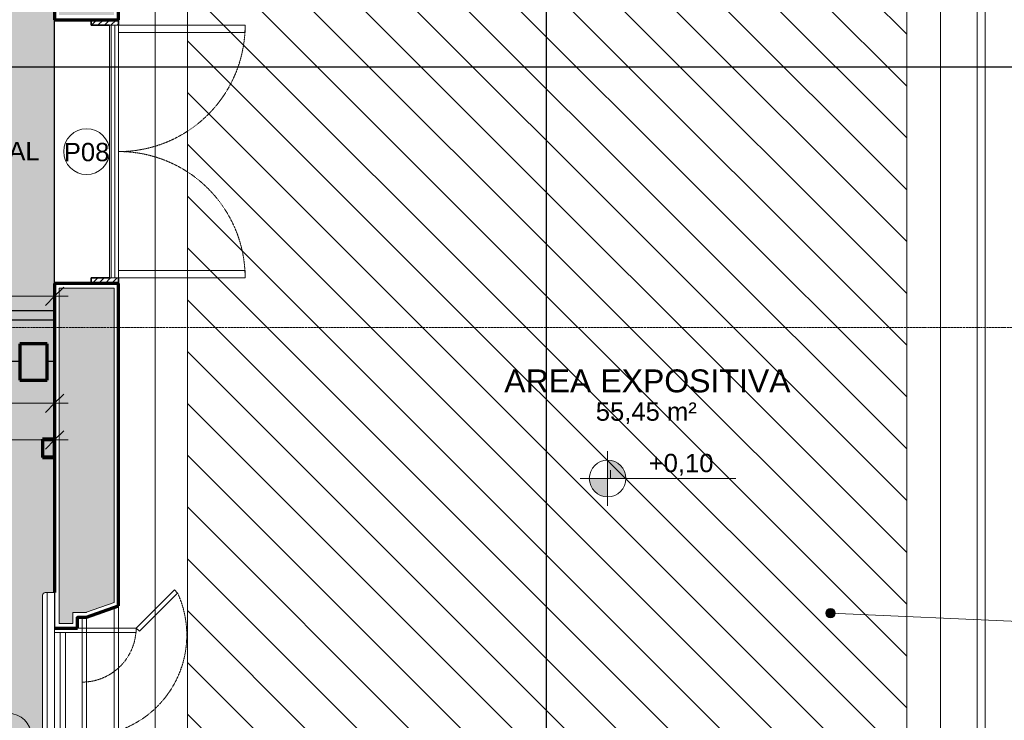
# Model space of a CAD drawing. Header units: millimetres. Extents: x -34108 to 9838, y -21919 to 4394.
# Tile 32 of 36: x -6961 to -1589, y -8052 to -4228. Entities that reach past the tile are written whole.
import ezdxf

# ---------------------------------------------------------------- set-up
doc = ezdxf.new("R2010")
doc.units = ezdxf.units.MM
doc.linetypes.add('_Tracejado pequeno', pattern=[2.25, 1.5, -0.75])
doc.linetypes.add('_Traço - ponto', pattern=[16, 12, -2, 0, -2])
for name, color, linetype, lineweight in [('A-ANNO-DIMS', 211, 'Continuous', 9), ('A-ANNO-DIMS-50', 211, 'Continuous', 9), ('A-AREA-IDEN', 2, 'Continuous', 9), ('A-DOOR', 31, 'Continuous', 18), ('A-DOOR-HDLN', 31, '_Tracejado pequeno', 18), ('A-DOOR-IDEN', 31, 'Continuous', 9), ('A-FLOR', 192, 'Continuous', 18), ('A-FLOR-HRAL', 11, 'Continuous', 25), ('A-FLOR-PATT', 8, 'Continuous', 25), ('A-GENM', 13, 'Continuous', 18), ('A-GLAZ', 151, 'Continuous', 18), ('A-GLAZ-HDLN', 1, '_Tracejado pequeno', 18), ('A-GLAZ-IDEN', 152, 'Continuous', 9), ('A-WALL', 113, 'Continuous', 18), ('A-WALL-PATT', 111, 'Continuous', 70), ('G-ANNO-DIMS', 111, 'Continuous', 9), ('G-ANNO-SYMB', 111, 'Continuous', 9), ('G-ANNO-TEXT', 231, 'Continuous', 9), ('S-COLS', 52, 'Continuous', 25), ('S-GRID', 1, 'Continuous', 9)]:
    doc.layers.add(name, color=color, linetype=linetype, lineweight=lineweight)
doc.styles.add('Arial_2', font='arial.ttf', dxfattribs={"height": 125})
doc.styles.add('Arial_4', font='arial.ttf', dxfattribs={"height": 100})
doc.dimstyles.new('Diagonal_-_2_0mm_Arial', dxfattribs={"dimscale": 304.8, "dimtxt": 102.02594, "dimasz": 0.328084, "dimexe": 0.246063, "dimexo": 0.0625, "dimgap": 0.024606, "dimtad": 1, "dimlfac": 0.001, "dimrnd": 0.01, "dimzin": 0, "dimdsep": 46, "dimtxsty": 'Arial_4', "dimblk1": 'OBLIQUE', "dimblk2": 'OBLIQUE', "dimsah": 1, "dimcen": 0.09, "dimdle": 0.246063, "dimadec": 0, "dimazin": 0, "dimtfac": 1, "dimtdec": 4, "dimtix": 1, "dimtmove": 0, "dimatfit": 3, "dimfxl": 0.492126, "dimfxlon": 1, "dimtvp": 1, "dimtolj": 1, "dimtzin": 0, "dimarcsym": 2})

# ---------------------------------------------------------------- blocks, each defined once
blk = doc.blocks.new('porta dupla - P08 - 1_44 x 2_60 m-4336730-PLANTA TÉRREO - MANTER _ CONSTRUIR')
at = {"layer": 'A-DOOR'}
h = blk.add_hatch(dxfattribs=at)
h.set_pattern_fill('FP_7', color=256, style=0, pattern_type=2)
h.set_pattern_definition([(135, (-4347.52, 6596.115), (-17.67767, -17.67767), [])])
h.paths.add_polyline_path([(720, 172.5), (720, 175), (690, 175), (690, 25), (720, 25), (720, 155)], flags=0)
h.paths.add_polyline_path([(-690, 125), (-690, 175), (-720, 175), (-720, 25), (-690, 25)], flags=0)
for p, q in [((-650, 865), (-690, 865)), ((-690, 865), (-690, 175)), ((-650, 175), (-650, 865)), ((650, 175), (650, 865)), ((650, 865), (690, 865)), ((690, 865), (690, 175)), ((-690, 175), (-650, 175)), ((-690, 175), (690, 175)), ((-690, 175), (-690, 155)), ((690, 175), (650, 175)), ((690, 175), (690, 155)), ((-690, 155), (690, 155)), ((-690, 155), (-690, 135)), ((-690, 135), (-690, 125)), ((-690, 135), (690, 135)), ((690, 125), (-690, 125)), ((690, 135), (690, 155)), ((690, 135), (690, 125))]:
    blk.add_line(p, q, dxfattribs=at)
at = {"layer": 'A-DOOR', "lineweight": 35}
for p, q in [((-720, 175), (-690, 175)), ((690, 175), (720, 175)), ((-690, 125), (-690, 25)), ((690, 25), (690, 125)), ((-690, 25), (-720, 25)), ((720, 25), (690, 25))]:
    blk.add_line(p, q, dxfattribs=at)
at = {"layer": 'A-DOOR-HDLN'}
for centre, start, end in [((-690, 175), 360, 90), ((690, 175), 90, 180)]:
    blk.add_arc(centre, 690, start, end, dxfattribs=at)
blk = doc.blocks.new('Window_CV - Window_CV - 1 divisão-4329172-PLANTA TÉRREO - MANTER _ CONSTRUIR')
at = {"layer": 'A-GLAZ'}
for p, q in [((-565, 145), (-565, 175)), ((565, 175), (565, 145)), ((-565, 145), (-565, 115)), ((565, 145), (-565, 145)), ((-565, 25), (-565, 115)), ((565, 115), (-565, 115)), ((565, 115), (565, 145)), ((565, 115), (565, 25)), ((-650, 25), (-590, 25)), ((-590, 25), (-590, 50)), ((-590, 50), (-590, 25)), ((-590, -269.6), (-590, 25)), ((-590, 25), (-565, 25)), ((-590, 25), (-565, 25)), ((-565, 25), (-565, -269.6)), ((565, 25), (-565, 25)), ((565, 25), (565, -270.4)), ((590, 25), (565, 25)), ((565, 25), (590, 25)), ((590, 50), (590, 25)), ((590, 25), (590, 50)), ((590, -270.4), (590, 25)), ((590, 25), (650, 25)), ((-798.6, -478.2), (-590, -269.6)), ((-572.3, -287.3), (-780.9, -495.9)), ((-590, -269.6), (-572.3, -287.3)), ((-565, -269.6), (-590, -269.6)), ((565, -270.4), (590, -270.4)), ((590, -270.4), (572.3, -288.1)), ((572.3, -288.1), (780.9, -496.7)), ((798.6, -479), (590, -270.4)), ((-780.9, -495.9), (-798.6, -478.2)), ((780.9, -496.7), (798.6, -479))]:
    blk.add_line(p, q, dxfattribs=at)
at = {"layer": 'A-GLAZ-HDLN'}
for centre, radius, start, end in [((-590, 25), 295, 274.8614, 360), ((590, 25), 295, 180, 265.1386), ((-550.7, 4.5), 550.8, 245.2954, 359.5346), ((551.4, 4.8), 551.5, 180.4963, 294.5899)]:
    blk.add_arc(centre, radius, start, end, dxfattribs=at)
blk = doc.blocks.new('Railing - Railing-3948267-PLANTA TÉRREO - MANTER _ CONSTRUIR')
at = {"layer": 'A-FLOR-HRAL'}
blk.add_hatch(color=254, dxfattribs=at).paths.add_polyline_path([(-7077.4, -5866.4), (-6771.1, -5866.4), (-6771.1, -5816.4), (-10051.1, -5816.4), (-10051.1, -5866.4), (-7240.1, -5866.4)], flags=0)
at = {"layer": 'A-FLOR-HRAL', "color": 5}
for p, q in [((-6771.1, -5816.4), (-10051.1, -5816.4)), ((-10051.1, -5866.4), (-6771.1, -5866.4))]:
    blk.add_line(p, q, dxfattribs=at)
blk = doc.blocks.new('ornamento esquadrias - ornamento esquadrias-4133635-PLANTA TÉRREO - MANTER _ CONSTRUIR')
at = {"layer": 'A-GENM'}
for p, q in [((3348.9, -6098.2), (3348.9, -4528.8)), ((3348.9, -4528.8), (3388.9, -4528.8)), ((3388.9, -4528.8), (3388.9, -6098.2)), ((3413.9, -6081.1), (3413.9, -4545.8)), ((3348.9, -6098.2), (3388.9, -6098.2))]:
    blk.add_line(p, q, dxfattribs=at)
for points, knots in [([(3388.9, -4528.8), (3391.1, -4528.8), (3394.4, -4529), (3398.5, -4529.7), (3401.4, -4530.4), (3404, -4531.3), (3406.4, -4532.4), (3408.1, -4533.5), (3409.3, -4534.5), (3410.6, -4535.8), (3411.6, -4537.2), (3412.4, -4538.6), (3412.8, -4539.5), (3413.3, -4540.8), (3413.6, -4542.4), (3413.9, -4544.5), (3413.9, -4546.2), (3413.8, -4547.4)], [0, 0, 0, 0, 0.142857, 0.214286, 0.285714, 0.357143, 0.428571, 0.5, 0.535714, 0.571429, 0.678571, 0.705357, 0.732143, 0.785714, 0.839286, 0.892857, 1, 1, 1, 1]), ([(3413.8, -6079.6), (3414, -6081.1), (3413.9, -6083.4), (3413.3, -6086.2), (3412.7, -6087.9), (3412, -6089.1), (3411.3, -6090.3), (3410.4, -6091.5), (3409.3, -6092.5), (3408.1, -6093.5), (3406.6, -6094.5), (3404.7, -6095.4), (3402.1, -6096.4), (3399.3, -6097.2), (3396.2, -6097.7), (3393, -6098.1), (3390.6, -6098.2), (3388.9, -6098.2)], [0, 0, 0, 0, 0.142857, 0.214286, 0.285714, 0.321429, 0.357143, 0.428571, 0.464286, 0.5, 0.571429, 0.625, 0.678571, 0.785714, 0.839286, 0.892857, 1, 1, 1, 1])]:
    blk.add_open_spline(points, degree=3, knots=knots, dxfattribs=at)
blk = doc.blocks.new('Generic Models 1 - Generic Models 24-4258923-PLANTA TÉRREO - MANTER _ CONSTRUIR')
at = {"layer": 'A-GENM', "lineweight": 25}
h = blk.add_hatch(color=173, dxfattribs=at)
h.paths.add_polyline_path([(-6771.1, -6618.3), (-6771.1, -6518.3), (-6836.1, -6518.3), (-6836.1, -6618.3)], flags=0)
h.paths.add_polyline_path([(-6834.1, -6616.3), (-6834.1, -6520.3), (-6773.1, -6520.3), (-6773.1, -6616.3)], flags=0)
at = {"layer": 'A-GENM', "color": 7, "lineweight": 70}
for p, q in [((-6771.1, -6518.3), (-6836.1, -6518.3)), ((-6836.1, -6518.3), (-6836.1, -6618.3)), ((-6834.1, -6616.3), (-6834.1, -6520.3)), ((-6834.1, -6520.3), (-6773.1, -6520.3)), ((-6773.1, -6520.3), (-6773.1, -6616.3)), ((-6771.1, -6618.3), (-6771.1, -6518.3)), ((-6836.1, -6618.3), (-6771.1, -6618.3)), ((-6773.1, -6616.3), (-6834.1, -6616.3))]:
    blk.add_line(p, q, dxfattribs=at)
blk = doc.blocks.new('DIMBLOCK14-PLANTA TÉRREO - MANTER _ CONSTRUIR')
at = {"layer": 'A-ANNO-DIMS-50'}
for p, q in [((-10051.1, -5587.3), (-10051.1, -5812.3)), ((-10051.1, -5737.3), (-10051.1, -5587.3)), ((-6771.1, -5587.3), (-6771.1, -5812.3)), ((-6771.1, -5737.3), (-6771.1, -5587.3)), ((-10126.1, -5737.3), (-6696.1, -5737.3))]:
    blk.add_line(p, q, dxfattribs=at)
at = {"layer": 'A-ANNO-DIMS-50', "lineweight": 18}
for p, q in [((-10051.1, -5737.3), (-10001.1, -5687.3)), ((-6771.1, -5737.3), (-6721.1, -5687.3)), ((-10051.1, -5737.3), (-10101.1, -5787.3)), ((-6771.1, -5737.3), (-6821.1, -5787.3))]:
    blk.add_line(p, q, dxfattribs=at)
at = {"layer": 'A-ANNO-DIMS-50', "color": 0, "insert": (-8546.8, -5595.2), "char_height": 100, "width": 325.653, "attachment_point": 1, "line_spacing_factor": 0.941778, "style": 'Arial_4'}
blk.add_mtext('3,28', dxfattribs=at)
blk = doc.blocks.new('_Oblique')
at = {"color": 0, "linetype": 'ByBlock', "lineweight": -2}
blk.add_line((-0.5, -0.5), (0.5, 0.5), dxfattribs=at)
blk = doc.blocks.new('DIMBLOCK15-PLANTA TÉRREO - MANTER _ CONSTRUIR')
at = {"layer": 'A-ANNO-DIMS-50'}
for p, q in [((-12761.1, -6371.9), (-12761.1, -6596.9)), ((-12761.1, -6521.9), (-12761.1, -6371.9)), ((-6771.1, -6371.9), (-6771.1, -6596.9)), ((-6771.1, -6521.9), (-6771.1, -6371.9)), ((-12836.1, -6521.9), (-6696.1, -6521.9))]:
    blk.add_line(p, q, dxfattribs=at)
at = {"layer": 'A-ANNO-DIMS-50', "lineweight": 18}
for p, q in [((-12761.1, -6521.9), (-12711.1, -6471.9)), ((-6771.1, -6521.9), (-6721.1, -6471.9)), ((-12761.1, -6521.9), (-12811.1, -6571.9)), ((-6771.1, -6521.9), (-6821.1, -6571.9))]:
    blk.add_line(p, q, dxfattribs=at)
at = {"layer": 'A-ANNO-DIMS-50', "color": 0, "insert": (-9901.8, -6379.9), "char_height": 100, "width": 325.653, "attachment_point": 1, "line_spacing_factor": 0.941778, "style": 'Arial_4'}
blk.add_mtext('5,99', dxfattribs=at)
blk = doc.blocks.new('TAG-Janela - Janela-240880-PLANTA TÉRREO - MANTER _ CONSTRUIR')
at = {"layer": 'A-GLAZ-IDEN'}
blk.add_circle((0, 0), 2.5, dxfattribs=at)
blk = doc.blocks.new('TAG-Porta - Ref_ Porta-2416850-PLANTA TÉRREO - MANTER _ CONSTRUIR')
at = {"layer": 'A-DOOR-IDEN'}
blk.add_circle((0, 0), 2.5, dxfattribs=at)
blk = doc.blocks.new('DIMBLOCK115-PLANTA TÉRREO - MANTER _ CONSTRUIR')
at = {"layer": 'A-ANNO-DIMS-50'}
for p, q in [((-10051.1, -6171.9), (-10051.1, -6396.9)), ((-10051.1, -6321.9), (-10051.1, -6171.9)), ((-6771.1, -6171.9), (-6771.1, -6396.9)), ((-6771.1, -6321.9), (-6771.1, -6171.9)), ((-10051.1, -6321.9), (-6696.1, -6321.9))]:
    blk.add_line(p, q, dxfattribs=at)
at = {"layer": 'A-ANNO-DIMS-50', "lineweight": 18}
for p, q in [((-10051.1, -6321.9), (-10001.1, -6271.9)), ((-6771.1, -6321.9), (-6721.1, -6271.9)), ((-10051.1, -6321.9), (-10101.1, -6371.9)), ((-6771.1, -6321.9), (-6821.1, -6371.9))]:
    blk.add_line(p, q, dxfattribs=at)
at = {"layer": 'A-ANNO-DIMS-50', "color": 0, "insert": (-8546.8, -6179.9), "char_height": 100, "width": 325.653, "attachment_point": 1, "line_spacing_factor": 0.941778, "style": 'Arial_4'}
blk.add_mtext('3,28', dxfattribs=at)
blk = doc.blocks.new('Spot Elevations - Spot elevation - Planta-10655-PLANTA TÉRREO - MANTER _ CONSTRUIR')
at = {"layer": 'G-ANNO-DIMS'}
h = blk.add_hatch(color=256, dxfattribs=at)
edge = h.paths.add_edge_path(flags=0)
edge.add_line((0, 0), (-2, 0))
edge.add_arc((0, 0), 2, 90, 180, ccw=False)
edge.add_line((0, 2), (0, 0))
h = blk.add_hatch(color=256, dxfattribs=at)
edge = h.paths.add_edge_path(flags=0)
edge.add_line((0, 0), (2, 0))
edge.add_arc((0, 0), 2, 270, 360, ccw=False)
edge.add_line((0, -2), (0, 0))
for p, q in [((0, -3), (0, 3)), ((-3, 0), (14, 0))]:
    blk.add_line(p, q, dxfattribs=at)
blk.add_circle((0, 0), 2, dxfattribs=at)

msp = doc.modelspace()

# ---------------------------------------------------------------- hatches: boundary and pattern name
at = {"layer": 'A-FLOR-PATT'}
h = msp.add_hatch(color=254, dxfattribs=at)
h.paths.add_polyline_path([(-10035.802, -6091.388), (-10035.286, -6091.388), (-10035.286, -5991.388), (-9885.286, -5991.388), (-9885.286, -6091.388), (-6961.115, -6091.388), (-6961.115, -5996.388), (-6811.115, -5996.388), (-6811.115, -6091.388), (-6771.115, -6091.388), (-6771.115, -5866.388), (-10035.802, -5866.388), (-10035.802, -5947.591)], flags=0)
h.paths.add_polyline_path([(-6914.788, -5816.388), (-6771.115, -5816.388), (-6771.425, 2281.472), (-9960.802, 2281.472), (-9960.802, 2256.472), (-9885.802, 2256.472), (-9885.802, 2056.472), (-9960.802, 2056.472), (-9960.802, -433.492), (-10010.802, -433.492), (-10010.802, 2056.472), (-10035.802, 2056.472), (-10035.802, -566.388), (-9885.802, -566.388), (-9885.802, -766.388), (-10035.802, -766.388), (-10035.802, -5816.388), (-7077.44, -5816.388)], flags=0)
h.paths.add_polyline_path([(-6961.115, -766.388), (-6961.115, -566.388), (-6811.115, -566.388), (-6811.115, -766.388)], flags=0)
h.paths.add_polyline_path([(-6891.288, 2056.472), (-6961.115, 2056.472), (-6961.115, 2256.472), (-6811.115, 2256.472), (-6811.115, 2056.472)], flags=0)
h.paths.add_polyline_path([(-10010.802, 2256.472), (-10010.802, 2331.472), (-6771.115, 2331.472), (-6771.361, 2356.472), (-10035.802, 2356.472), (-10035.802, 2256.472)], flags=0)
at = {"layer": 'A-FLOR-PATT', "lineweight": 18}
h = msp.add_hatch(dxfattribs=at)
h.set_pattern_fill('FP_42', color=256, style=0, pattern_type=2)
h.set_pattern_definition([(270, (378, -12613.01), (200, 1e-14), [])])
h.paths.add_polyline_path([(-6421.115, -9393.492), (-6046.115, -9018.492), (-6046.115, -3883.492), (-6421.115, -3508.492), (-6421.115, -7427.521), (-6446.115, -7436.271), (-6446.115, -8841.271), (-6421.115, -8850.021), (-6421.115, -9137.281)], flags=0)
h = msp.add_hatch(dxfattribs=at)
h.set_pattern_fill('FP_36', color=256, style=0, pattern_type=2)
h.set_pattern_definition([(270, (2263.15, -5927.86), (200, 1e-14), [])])
h.paths.add_polyline_path([(-1709.913, -9418.492), (-1701.115, -9418.492), (-1701.115, -8873.492), (-1692.167, -8873.492), (-1692.167, -4053.492), (-1701.115, -4053.492), (-1701.115, -3508.492), (-1718.977, -3508.492), (-2121.115, -3883.492), (-2121.115, -9018.492), (-1721.115, -9418.492)], flags=0)
h = msp.add_hatch(dxfattribs=at)
h.set_pattern_fill('FP_23', color=256, style=0, pattern_type=2)
h.set_pattern_definition([(315, (-7844.11, -11029.7), (141.4214, 141.4214), [])])
h.paths.add_polyline_path([(-2121.115, -9018.492), (-2121.115, -3883.492), (-6046.115, -3883.492), (-6046.115, -9018.492), (-2848.479, -9018.492)], flags=0)
at = {"layer": 'A-FLOR-PATT'}
h = msp.add_hatch(color=254, dxfattribs=at)
h.paths.add_polyline_path([(-7236.197, -11953.492), (-6829.796, -11953.492), (-6832.316, -11951.579), (-6834.721, -11948.051), (-6835.909, -11943.959), (-6836.065, -11928.26), (-6835.909, -10402.772), (-6834.721, -10398.68), (-6832.316, -10395.152), (-6828.588, -10392.322), (-6823.599, -10390.285), (-6817.625, -10389.073), (-6811.115, -10388.673), (-6771.115, -10388.673), (-6771.115, -9738.267), (-6836.115, -9738.267), (-6836.115, -9638.267), (-6771.115, -9638.267), (-6771.115, -8923.464), (-6817.625, -8923.064), (-6823.599, -8921.852), (-6828.588, -8919.815), (-6832.316, -8916.984), (-6834.721, -8913.457), (-6835.909, -8909.364), (-6836.065, -8898.464), (-6835.909, -7368.178), (-6834.721, -7364.086), (-6832.316, -7360.558), (-6828.588, -7357.728), (-6823.599, -7355.691), (-6817.625, -7354.478), (-6811.115, -7354.078), (-6771.115, -7354.078), (-6771.115, -6618.267), (-6836.115, -6618.267), (-6836.115, -6518.267), (-6771.115, -6518.267), (-6771.115, -6093.492), (-6811.115, -6093.492), (-6811.115, -6196.388), (-6961.115, -6196.388), (-6961.115, -6093.492), (-9885.286, -6093.492), (-9885.286, -6191.388), (-10035.286, -6191.388), (-10035.802, -6093.492), (-11296.955, -6093.492), (-11296.955, -6158.492), (-11396.955, -6158.492), (-11396.955, -6093.492), (-12761.115, -6093.492), (-12761.115, -6258.267), (-12696.115, -6258.267), (-12696.115, -6358.267), (-12761.115, -6358.267), (-12761.115, -7973.441), (-11781.115, -7973.441), (-11781.013, -7913.492), (-11381.115, -7913.492), (-11381.217, -8313.492), (-11781.115, -8313.492), (-11781.115, -8253.441), (-12761.115, -8253.441), (-12761.115, -8254.758), (-11861.115, -8254.758), (-11861.115, -9892.324), (-12761.115, -9892.324), (-12761.115, -9893.543), (-11781.115, -9893.543), (-11781.115, -9833.492), (-11381.115, -9833.543), (-11381.217, -10233.492), (-11781.115, -10233.441), (-11781.115, -10173.543), (-12761.115, -10173.543), (-12761.115, -11478.267), (-12696.115, -11478.267), (-12696.115, -11578.267), (-12761.115, -11578.267), (-12761.115, -11888.542), (-11329.693, -11888.698), (-11325.6, -11889.886), (-11322.073, -11892.291), (-11319.243, -11896.019), (-11317.205, -11901.008), (-11315.993, -11906.982), (-11315.593, -11913.492), (-11315.593, -11953.492), (-10321.115, -11953.492), (-10321.115, -11888.492), (-10221.115, -11888.492), (-10221.115, -11953.492), (-9274.501, -11953.492), (-9274.101, -11906.982), (-9272.888, -11901.008), (-9270.851, -11896.019), (-9268.021, -11892.291), (-9264.493, -11889.886), (-9260.401, -11888.698), (-9249.501, -11888.542), (-9139.808, -11888.542), (-9139.808, -11053.492), (-7839.808, -11053.492), (-7839.808, -11888.542), (-7719.215, -11888.698), (-7715.123, -11889.886), (-7711.595, -11892.291), (-7708.765, -11896.019), (-7706.727, -11901.008), (-7705.515, -11906.982), (-7705.115, -11913.492), (-7705.115, -11953.492), (-7336.197, -11953.492), (-7336.197, -11888.492), (-7236.197, -11888.492), (-7236.197, -11928.26)], flags=0)
h.paths.add_polyline_path([(-7334.197, -11951.492), (-7238.197, -11951.492), (-7238.197, -11890.492), (-7334.197, -11890.492), (-7334.197, -11928.26)], flags=0)
h.paths.add_polyline_path([(-10319.115, -11951.492), (-10223.115, -11951.492), (-10223.115, -11890.492), (-10319.115, -11890.492), (-10319.115, -11928.26)], flags=0)
h.paths.add_polyline_path([(-12759.115, -11576.267), (-12698.115, -11576.267), (-12698.115, -11480.267), (-12759.115, -11480.267), (-12759.115, -11529.549)], flags=0)
h.paths.add_polyline_path([(-6773.115, -9736.267), (-6773.115, -9640.267), (-6834.115, -9640.267), (-6834.115, -9736.267)], flags=0)
h.paths.add_polyline_path([(-6834.115, -6616.267), (-6773.115, -6616.267), (-6773.115, -6520.267), (-6834.115, -6520.267), (-6834.115, -6555.267)], flags=0)
h.paths.add_polyline_path([(-12698.115, -6356.267), (-12698.115, -6260.267), (-12759.115, -6260.267), (-12759.115, -6356.267)], flags=0)
h.paths.add_polyline_path([(-11333.955, -6156.492), (-11298.955, -6156.492), (-11298.955, -6095.492), (-11394.955, -6095.492), (-11394.955, -6156.492)], flags=0)
at = {"layer": 'A-WALL-PATT'}
h = msp.add_hatch(color=256, dxfattribs=at)
h.paths.add_polyline_path([(-6746.115, -12278.492), (-6446.115, -12278.492), (-6446.115, -11902.353), (-6596.115, -11849.853), (-6596.115, -11848.366), (-6671.115, -11848.366), (-6671.115, -11788.366), (-6746.115, -11788.366), (-6746.115, -11978.492)], flags=0)
h.paths.add_polyline_path([(-6671.115, -10558.366), (-6671.115, -10498.366), (-6596.115, -10498.366), (-6596.115, -10496.879), (-6446.115, -10444.379), (-6446.115, -8867.758), (-6596.115, -8815.258), (-6596.115, -8813.771), (-6671.115, -8813.771), (-6671.115, -8753.771), (-6746.115, -8753.771), (-6746.115, -10558.366)], flags=0)
h.paths.add_polyline_path([(-6671.115, -7523.771), (-6671.115, -7463.771), (-6596.115, -7463.771), (-6596.115, -7462.284), (-6446.115, -7409.784), (-6446.115, -5692.521), (-6746.115, -5692.521), (-6746.115, -7523.771)], flags=0)
h.paths.add_polyline_path([(-6596.115, -4202.521), (-6446.115, -4202.521), (-6446.115, -3183.492), (-6746.115, -3183.492), (-6746.115, -4202.521)], flags=0)
at = {"layer": 'G-ANNO-TEXT'}
h = msp.add_hatch(color=250, dxfattribs=at)
edge = h.paths.add_edge_path(flags=0)
edge.add_arc((-2536.859, -7467.264), 25, 0, 360)
at = {"layer": 'S-COLS'}
msp.add_hatch(color=171, dxfattribs=at).paths.add_polyline_path([(-6811.115, -6196.388), (-6811.115, -5996.388), (-6961.115, -5996.388), (-6961.115, -6196.388)], flags=0)

# ---------------------------------------------------------------- linework, layer by layer
at = {"layer": 'A-FLOR'}
for p, q in [((-6046.115, -9018.492), (-6046.115, -3883.492)), ((-2121.115, -3883.492), (-2121.115, -9018.492)), ((-1692.167, -8873.492), (-1692.167, -4053.492)), ((-6446.115, -7436.271), (-6446.115, -8841.271))]:
    msp.add_line(p, q, dxfattribs=at)
at = {"layer": 'A-FLOR', "color": 5, "lineweight": 25}
for p, q in [((-6771.115, -5667.521), (-6771.115, -4227.521)), ((-9885.286, -6091.388), (-6961.115, -6091.388)), ((-6811.115, -6091.388), (-6771.115, -6091.388))]:
    msp.add_line(p, q, dxfattribs=at)
at = {"layer": 'A-WALL', "lineweight": 70}
for p, q in [((-6771.115, -3158.492), (-6771.115, -4227.521)), ((-6421.115, -4227.521), (-6421.115, -3508.492)), ((-6771.115, -4227.521), (-6421.115, -4227.521)), ((-6771.115, -5667.521), (-6771.115, -7354.078)), ((-6421.115, -5667.521), (-6771.115, -5667.521)), ((-6421.115, -7427.521), (-6421.115, -5667.521)), ((-6596.115, -7488.771), (-6421.115, -7427.521)), ((-6646.115, -7548.771), (-6646.115, -7488.771)), ((-6646.115, -7488.771), (-6596.115, -7488.771)), ((-6771.115, -7548.771), (-6646.115, -7548.771))]:
    msp.add_line(p, q, dxfattribs=at)
at = {"layer": 'A-WALL'}
for p, q in [((-6423.615, -5670.021), (-6768.615, -5670.021)), ((-6768.615, -5670.021), (-6768.615, -7546.271)), ((-6446.115, -5692.521), (-6746.115, -5692.521)), ((-6746.115, -5692.521), (-6746.115, -7523.771)), ((-6446.115, -7409.784), (-6446.115, -5692.521)), ((-6423.615, -7425.748), (-6423.615, -5670.021)), ((-6961.115, -6093.492), (-9885.286, -6093.492)), ((-6771.115, -6093.492), (-6811.115, -6093.492)), ((-6596.115, -7462.284), (-6446.115, -7409.784)), ((-6671.115, -7463.771), (-6596.115, -7463.771)), ((-6671.115, -7523.771), (-6671.115, -7463.771)), ((-6596.115, -7486.123), (-6423.615, -7425.748)), ((-6596.115, -7462.284), (-6596.115, -7463.771)), ((-6421.115, -7427.521), (-6421.115, -8850.021)), ((-6648.615, -7486.271), (-6596.115, -7486.271)), ((-6648.615, -7546.271), (-6648.615, -7486.271)), ((-6596.115, -8788.771), (-6596.115, -7488.771)), ((-6768.615, -7546.271), (-6648.615, -7546.271)), ((-6746.115, -7523.771), (-6671.115, -7523.771))]:
    msp.add_line(p, q, dxfattribs=at)
at = {"layer": 'G-ANNO-DIMS'}
for p, q in [((-3737.751, -6686.779), (-3737.751, -6732.273)), ((-3737.751, -6732.273), (-3752.916, -6732.273))]:
    msp.add_line(p, q, dxfattribs=at)
at = {"layer": 'G-ANNO-SYMB', "lineweight": 25}
for p, q in [((-4087.452, -21119.396), (-4087.452, 3188.345)), ((6318.961, -4486.257), (-33308.227, -4486.257))]:
    msp.add_line(p, q, dxfattribs=at)
at = {"layer": 'G-ANNO-TEXT', "color": 250}
msp.add_line((-2536.859, -7467.264), (4903.504, -7803.759), dxfattribs=at)
msp.add_circle((-2536.859, -7467.264), 25, dxfattribs=at)
at = {"layer": 'S-COLS', "color": 7, "lineweight": 70}
for p, q in [((-6811.115, -5996.388), (-6961.115, -5996.388)), ((-6961.115, -5996.388), (-6961.115, -6196.388)), ((-6811.115, -6196.388), (-6811.115, -5996.388)), ((-6961.115, -6196.388), (-6811.115, -6196.388))]:
    msp.add_line(p, q, dxfattribs=at)
at = {"layer": 'S-GRID', "linetype": '_Traço - ponto'}
msp.add_line((6504.181, -5908.492), (-33608.19, -5908.492), dxfattribs=at)

# ---------------------------------------------------------------- block references
at = {"layer": 'A-DOOR', "rotation": 269.9999999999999}
msp.add_blockref('porta dupla - P08 - 1_44 x 2_60 m-4336730-PLANTA TÉRREO - MANTER _ CONSTRUIR', (-6596.115, -4947.521), dxfattribs=at)
at = {"layer": 'A-DOOR-IDEN', "xscale": 49.99999999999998, "yscale": 49.99999999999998, "zscale": 49.99999999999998}
msp.add_blockref('TAG-Porta - Ref_ Porta-2416850-PLANTA TÉRREO - MANTER _ CONSTRUIR', (-6596.115, -4947.521), dxfattribs=at)
at = {"layer": 'A-FLOR-HRAL', "color": 5}
msp.add_blockref('Railing - Railing-3948267-PLANTA TÉRREO - MANTER _ CONSTRUIR', (0, 0), dxfattribs=at)
at = {"layer": 'A-GENM', "color": 5, "lineweight": 25}
msp.add_blockref('Generic Models 1 - Generic Models 24-4258923-PLANTA TÉRREO - MANTER _ CONSTRUIR', (0, 0), dxfattribs=at)
at = {"layer": 'A-GENM', "rotation": 180}
msp.add_blockref('ornamento esquadrias - ornamento esquadrias-4133635-PLANTA TÉRREO - MANTER _ CONSTRUIR', (-3422.23, -13452.263), dxfattribs=at)
at = {"layer": 'A-GLAZ', "rotation": 89.99999999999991}
msp.add_blockref('Window_CV - Window_CV - 1 divisão-4329172-PLANTA TÉRREO - MANTER _ CONSTRUIR', (-6596.115, -8138.771), dxfattribs=at)
at = {"layer": 'A-GLAZ-IDEN', "xscale": 49.99999999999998, "yscale": 49.99999999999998, "zscale": 49.99999999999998}
msp.add_blockref('TAG-Janela - Janela-240880-PLANTA TÉRREO - MANTER _ CONSTRUIR', (-7023.615, -8138.771), dxfattribs=at)
at = {"layer": 'G-ANNO-DIMS', "extrusion": (0, 0, -1), "xscale": 49.99999999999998, "yscale": 49.99999999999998, "zscale": 49.99999999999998, "rotation": 180}
msp.add_blockref('Spot Elevations - Spot elevation - Planta-10655-PLANTA TÉRREO - MANTER _ CONSTRUIR', (3752.916, -6732.273), dxfattribs=at)

# ---------------------------------------------------------------- texts
at = {"layer": 'A-AREA-IDEN', "attachment_point": 1}
for s, insert, char_height, width, style in [('AREA EXPOSITIVA', (-4317.23, -6136.939), 125, 1891.9825, 'Arial_2'), ('55,45 m²', (-3817.73, -6316.987), 100, 681.43437, 'Arial_4')]:
    msp.add_mtext(s, dxfattribs=dict(at, insert=insert, char_height=char_height, width=width, style=style))
at = {"layer": 'A-DOOR-IDEN', "insert": (-6720.339, -4900.176), "char_height": 100, "width": 308.64969, "attachment_point": 1, "style": 'Arial_4'}
msp.add_mtext('P08', dxfattribs=at)
at = {"layer": 'G-ANNO-DIMS', "insert": (-3528.903, -6597.742), "char_height": 100, "width": 422.3698, "attachment_point": 1, "line_spacing_factor": 0.941778, "style": 'Arial_4'}
msp.add_mtext('+0,10', dxfattribs=at)
at = {"layer": 'G-ANNO-TEXT', "color": 7, "insert": (-7589.852, -4894.72), "char_height": 100, "width": 962.025, "attachment_point": 1, "style": 'Arial_4'}
msp.add_mtext('PRINCIPAL ', dxfattribs=at)

# ---------------------------------------------------------------- dimensions: what is measured, and where the dimension line sits
at = {"layer": 'A-ANNO-DIMS'}
for base, p1, p2, override, picture, middle in [((-6771.115, -5737.278), (-10051.115, -5587.278), (-6771.115, -5587.278), {"dimpost": '<>', "dimfxl": 3280}, 'DIMBLOCK14-PLANTA TÉRREO - MANTER _ CONSTRUIR', (-8411.115, -5678.686)), ((-6771.115, -6321.936), (-10051.115, -6171.936), (-6771.115, -6171.936), {"dimpost": '<>', "dimfxl": 3280}, 'DIMBLOCK115-PLANTA TÉRREO - MANTER _ CONSTRUIR', (-8411.115, -6263.345)), ((-6771.115, -6521.936), (-12761.115, -6371.936), (-6771.115, -6371.936), {"dimpost": '<>', "dimfxl": 5990}, 'DIMBLOCK15-PLANTA TÉRREO - MANTER _ CONSTRUIR', (-9766.115, -6463.379))]:
    dim = msp.add_linear_dim(base=base, p1=p1, p2=p2, dimstyle='Diagonal_-_2_0mm_Arial', override=override, dxfattribs=at)
    dim.commit()
    dim.dimension.update_dxf_attribs({"geometry": picture, "text_midpoint": middle})

doc.saveas('drawing.dxf')
